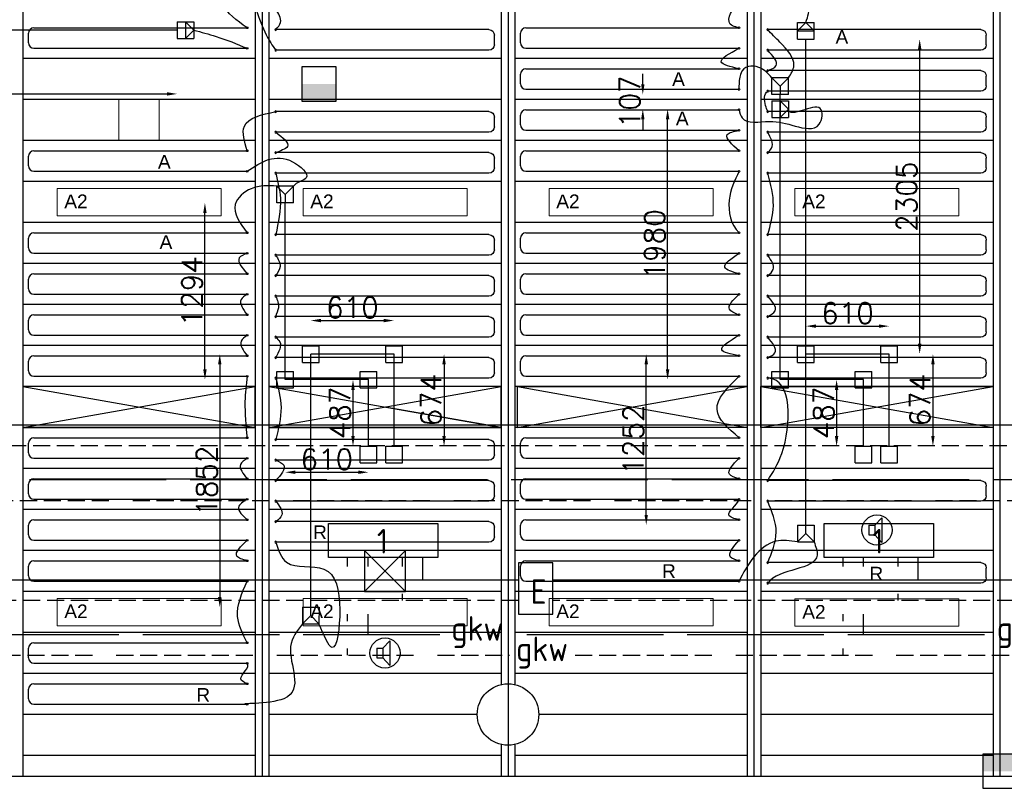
# Model space of a CAD drawing. Extents: x 7383 to 861143, y -570072 to -203000.
# Tile 13 of 30: x 446870 to 454075, y -257808 to -252184. Entities that reach past the tile are written whole.
import ezdxf

# ---------------------------------------------------------------- set-up
doc = ezdxf.new("R2010")
doc.units = 0
doc.header["$LTSCALE"] = 25
for name, pattern in [('2322105', [47, 40, -7]), ('2322106', [47, 5, -2, 5, -2, 5, -2, 5, -2, 5, -2, 5, -7]), ('2322107', [2000, 1000, 1000]), ('2322108', [7, 5, -2]), ('HIDDEN', [0.375, 0.25, -0.125])]:
    doc.linetypes.add(name, pattern=pattern)
doc.layers.get('0').update_dxf_attribs({"linetype": 'CONTINUOUS'})
doc.layers.get('DEFPOINTS').update_dxf_attribs({"linetype": 'CONTINUOUS'})
for name, color, linetype in [('60', 7, 'CONTINUOUS'), ('KP-bandraster', 5, 'CONTINUOUS'), ('KP-koppelingen', 6, 'CONTINUOUS'), ('KP-leidingen(aanvoer)', 5, 'CONTINUOUS'), ('KP-leidingen(retour)', 1, 'CONTINUOUS'), ('KP-Lucht aanvoer', 6, 'CONTINUOUS'), ('KP-lucht centreline', 2, 'CONTINUOUS'), ('KP-maatvoering', 7, 'CONTINUOUS'), ('KP-Melders', 3, 'CONTINUOUS'), ('KP-Oppervlak', 3, 'CONTINUOUS'), ('KP-panelen', 1, 'CONTINUOUS'), ('KP-registers', 4, 'CONTINUOUS'), ('KP-slangen', 7, 'CONTINUOUS'), ('KP-tekst', 7, 'CONTINUOUS'), ('SYM-W', 7, 'CONTINUOUS'), ('Thermostaat', 160, 'CONTINUOUS'), ('WB561---_ATT', 7, 'CONTINUOUS'), ('WL5501--', 130, 'CONTINUOUS'), ('WL5501-GKW', 4, 'CONTINUOUS'), ('WL5502--', 130, 'CONTINUOUS'), ('WL5502--_GKW-R', 4, 'HIDDEN'), ('WL561---_AANVOER', 10, 'CONTINUOUS'), ('WL561---_RETOUR', 10, 'CONTINUOUS')]:
    doc.layers.add(name, color=color, linetype=linetype)
doc.layers.add('KP-Lucht retour', color=3, linetype='CONTINUOUS', lineweight=18)
doc.layers.add('KP-Verlichting', color=2, linetype='CONTINUOUS', lineweight=18)
doc.styles.add('arial', font='ARIAL.TTF')
doc.styles.add('BURO-018', font='ISO96.shx', dxfattribs={"height": 90})
doc.styles.add('ISO', font='ISO.SHX')
doc.styles.add('VERWOL-1', font='ROMANS.SHX')
doc.dimstyles.new('MARTIN', dxfattribs={"dimscale": 0, "dimtxt": 50, "dimasz": 75, "dimexe": 4, "dimexo": 4, "dimgap": 20, "dimtad": 1, "dimdec": 0, "dimrnd": 0.01, "dimzin": 1, "dimdsep": 46, "dimtxsty": 'VERWOL-1', "dimcen": -25, "dimdle": 1, "dimclrd": 7, "dimclre": 2, "dimclrt": 7, "dimadec": 0, "dimazin": 0, "dimtfac": 1, "dimtdec": 0, "dimtix": 1, "dimtofl": 0, "dimtmove": 0, "dimatfit": 3, "dimldrblk": 'OBLIQUE', "dimfxl": 0, "dimtvp": 33.333333, "dimtolj": 1, "dimtzin": 1, "dimarcsym": 0})

# ---------------------------------------------------------------- blocks, each defined once
blk = doc.blocks.new('SW30485012')
at = {"color": 0, "linetype": 'Continuous'}
for p, q in [((-2.5, 2.5), (-2.5, -2.5)), ((2.5, 2.5), (-2.5, 2.5)), ((2.5, -2.5), (2.5, 2.5)), ((-2.5, -2.5), (2.5, -2.5))]:
    blk.add_line(p, q, dxfattribs=at)
blk.add_solid([(-2.5, 0), (2.5, 0), (-2.5, -2.5), (2.5, -2.5)], dxfattribs=at)
at = {"color": 0, "linetype": 'Continuous', "style": 'BURO-018', "flags": 1}
blk.add_attdef('W_ID', (0, 0), '', height=1.8, dxfattribs=at)
blk = doc.blocks.new('A$C3C0C6C1A')
at = {"layer": '60', "color": 2, "linetype": 'Continuous'}
blk.add_lwpolyline([(28876.8, -5865.8), (29126.8, -5865.8), (29126.8, -5490.8), (28876.8, -5490.8)], close=True, dxfattribs=at)
at = {"layer": 'SYM-W', "color": 2, "linetype": 'Continuous'}
for points in [[(28287.1, -5451.9), (27487.1, -5451.9), (27487.1, -5201.9), (28287.1, -5201.9)], [(31912.8, -5451.9), (31112.8, -5451.9), (31112.8, -5201.9), (31912.8, -5201.9)]]:
    blk.add_lwpolyline(points, close=True, dxfattribs=at)
at = {"layer": 'WL5501--', "linetype": '2322105'}
for p, q in [((43924.1, -4883.5), (22806.1, -4883.5)), ((27776.6, -5515.8), (27776.6, -5451.9)), ((31402.3, -5515.8), (31402.3, -5451.9)), ((27776.6, -6015.8), (27776.6, -5865.8)), ((31402.3, -6015.8), (31402.3, -5865.8)), ((28301.6, -6015.8), (23109.2, -6015.8)), ((32286.6, -6015.8), (28872.7, -6015.8))]:
    blk.add_line(p, q, dxfattribs=at)
at = {"layer": 'WL5502--', "linetype": '2322106'}
for p, q in [((22528.5, -5033.5), (43774.1, -5033.5)), ((27626.6, -5515.8), (27626.6, -5451.9)), ((31252.3, -5515.8), (31252.3, -5451.9)), ((27626.6, -5915.8), (27626.6, -5865.8)), ((31252.3, -5915.8), (31252.3, -5865.8)), ((27626.6, -6165.8), (27626.6, -6115.8)), ((31252.3, -6165.8), (31252.3, -6115.8)), ((23583.2, -6165.8), (28811.2, -6165.8)), ((29291.3, -6165.8), (32760.6, -6165.8))]:
    blk.add_line(p, q, dxfattribs=at)
at = {"layer": 'WL561---_AANVOER', "linetype": '2322107'}
for p, q in [((44324.1, -4483.5), (23269.3, -4483.5)), ((28176.6, -5615.8), (28176.6, -5451.9)), ((31802.3, -5615.8), (31802.3, -5451.9)), ((28876.8, -5615.8), (17496.3, -5615.8)), ((38978.8, -5615.8), (29126.8, -5615.8))]:
    blk.add_line(p, q, dxfattribs=at)
at = {"layer": 'WL561---_RETOUR', "linetype": '2322108'}
for p, q in [((44174.1, -4633.5), (23003.8, -4633.5)), ((28026.6, -5451.9), (28026.6, -5515.8)), ((31652.3, -5451.9), (31652.3, -5515.8)), ((28026.6, -5715.8), (28026.6, -5765.8)), ((31652.3, -5715.8), (31652.3, -5765.8)), ((28876.8, -5765.8), (5754.9, -5765.8)), ((38978.8, -5765.8), (29126.8, -5765.8))]:
    blk.add_line(p, q, dxfattribs=at)
at = {"layer": 'Thermostaat', "xscale": 50, "yscale": 50, "zscale": 50}
blk.add_blockref('SW30485012', (27417.4, -1986.5), dxfattribs=at)
at = {"layer": 'Thermostaat', "xscale": 50, "yscale": 50, "zscale": 50, "rotation": 180}
blk.add_blockref('SW30485012', (32400, -7015), dxfattribs=at)
at = {"layer": '60', "color": 1, "linetype": 'Continuous', "style": 'ISO'}
for s, p in [('1', (27840.8, -5421.6)), ('1', (31466.5, -5421.6)), ('E', (28965.6, -5790.6))]:
    blk.add_text(s, height=180, dxfattribs=at).set_placement(p)
at = {"layer": 'WL5501-GKW', "color": 1, "style": 'ISO'}
for p in [(28385.1, -6059.7), (32376.6, -6059.7)]:
    blk.add_text('gkw', height=180, dxfattribs=at).set_placement(p)
at = {"layer": 'WL5502--_GKW-R', "color": 1, "style": 'ISO'}
blk.add_text('gkw', height=180, dxfattribs=at).set_placement((28859.1, -6209.7))
blk = doc.blocks.new('Register A')
at = {"layer": 'KP-registers', "linetype": 'Continuous'}
for p, q in [((90, 225), (1644, 225)), ((50, 115), (50, 185)), ((90, 75), (1644, 75))]:
    blk.add_line(p, q, dxfattribs=at)
for centre in [(1650, 225), (1650, 75)]:
    blk.add_circle(centre, 6, dxfattribs=at)
for centre, start, end in [((90, 185), 90, 180), ((90, 115), 180, 270)]:
    blk.add_arc(centre, 40, start, end, dxfattribs=at)
blk = doc.blocks.new('*D54')
at = {"layer": 'DEFPOINTS', "color": 0, "linetype": 'Continuous', "transparency": 16777216}
for p in [(444822.1, -252321.4), (448022.2, -252260.6), (448022.2, -252727.2)]:
    blk.add_point(p, dxfattribs=at)
at = {"layer": 'KP-maatvoering', "color": 7, "linetype": 'Continuous', "lineweight": -2, "transparency": 16777216}
blk.add_line((444897.1, -252727.2), (447947.2, -252727.2), dxfattribs=at)
at = {"layer": 'KP-maatvoering', "color": 7, "linetype": 'Continuous', "transparency": 16777216}
for points in [[(444897.1, -252714.7), (444897.1, -252739.7), (444822.1, -252727.2)], [(447947.2, -252714.7), (447947.2, -252739.7), (448022.2, -252727.2)]]:
    blk.add_solid(points, dxfattribs=at)
at = {"layer": 'KP-maatvoering', "color": 7, "linetype": 'Continuous', "transparency": 16777216, "insert": (446422.1, -252632.2), "char_height": 150, "attachment_point": 5, "style": 'VERWOL-1'}
blk.add_mtext('\\A1;3200', dxfattribs=at)
blk = doc.blocks.new('_OBLIQUE')
at = {"color": 0, "linetype": 'ByBlock'}
blk.add_line((-0.5, -0.5), (0.5, 0.5), dxfattribs=at)
blk = doc.blocks.new('*D63')
at = {"layer": 'DEFPOINTS', "color": 0, "linetype": 'Continuous', "transparency": 16777216}
for p in [(449609.1, -254630.7), (449609.1, -255305), (449975.1, -255305)]:
    blk.add_point(p, dxfattribs=at)
at = {"layer": 'KP-maatvoering', "color": 7, "linetype": 'Continuous', "lineweight": -2, "transparency": 16777216}
blk.add_line((449975.1, -254705.7), (449975.1, -255230), dxfattribs=at)
at = {"layer": 'KP-maatvoering', "color": 7, "linetype": 'Continuous', "transparency": 16777216}
for points in [[(449962.6, -254705.7), (449987.6, -254705.7), (449975.1, -254630.7)], [(449962.6, -255230), (449987.6, -255230), (449975.1, -255305)]]:
    blk.add_solid(points, dxfattribs=at)
at = {"layer": 'KP-maatvoering', "color": 7, "linetype": 'Continuous', "transparency": 16777216, "insert": (449880.1, -254967.9), "char_height": 150, "attachment_point": 5, "rotation": 90, "style": 'VERWOL-1'}
blk.add_mtext('\\A1;674', dxfattribs=at)
blk = doc.blocks.new('*D64')
at = {"layer": 'DEFPOINTS', "color": 0, "linetype": 'Continuous', "transparency": 16777216}
for p in [(449609.1, -254385.5), (448999.6, -254630.7), (449609.1, -254630.7)]:
    blk.add_point(p, dxfattribs=at)
at = {"layer": 'KP-maatvoering', "color": 7, "linetype": 'Continuous', "lineweight": -2, "transparency": 16777216}
blk.add_line((449074.6, -254385.5), (449534.1, -254385.5), dxfattribs=at)
at = {"layer": 'KP-maatvoering', "color": 7, "linetype": 'Continuous', "transparency": 16777216}
for points in [[(449074.6, -254373), (449074.6, -254398), (448999.6, -254385.5)], [(449534.1, -254373), (449534.1, -254398), (449609.1, -254385.5)]]:
    blk.add_solid(points, dxfattribs=at)
at = {"layer": 'KP-maatvoering', "color": 7, "linetype": 'Continuous', "transparency": 16777216, "insert": (449304.3, -254290.5), "char_height": 150, "attachment_point": 5, "style": 'VERWOL-1'}
blk.add_mtext('\\A1;610', dxfattribs=at)
blk = doc.blocks.new('*D65')
at = {"layer": 'DEFPOINTS', "color": 0, "linetype": 'Continuous', "transparency": 16777216}
for p in [(449421.9, -254817.9), (449308.7, -255305), (449421.9, -255305)]:
    blk.add_point(p, dxfattribs=at)
at = {"layer": 'KP-maatvoering', "color": 7, "linetype": 'Continuous', "lineweight": -2, "transparency": 16777216}
blk.add_line((449308.7, -254892.9), (449308.7, -255230), dxfattribs=at)
at = {"layer": 'KP-maatvoering', "color": 7, "linetype": 'Continuous', "transparency": 16777216}
for points in [[(449296.2, -254892.9), (449321.2, -254892.9), (449308.7, -254817.9)], [(449296.2, -255230), (449321.2, -255230), (449308.7, -255305)]]:
    blk.add_solid(points, dxfattribs=at)
at = {"layer": 'KP-maatvoering', "color": 7, "linetype": 'Continuous', "transparency": 16777216, "insert": (449213.7, -255061.5), "char_height": 150, "attachment_point": 5, "rotation": 90, "style": 'VERWOL-1'}
blk.add_mtext('\\A1;487', dxfattribs=at)
blk = doc.blocks.new('*D66')
at = {"layer": 'DEFPOINTS', "color": 0, "linetype": 'Continuous', "transparency": 16777216}
for p in [(448812.4, -254817.9), (449421.9, -254817.9), (449421.9, -255495.5)]:
    blk.add_point(p, dxfattribs=at)
at = {"layer": 'KP-maatvoering', "color": 7, "linetype": 'Continuous', "lineweight": -2, "transparency": 16777216}
blk.add_line((448887.4, -255495.5), (449346.9, -255495.5), dxfattribs=at)
at = {"layer": 'KP-maatvoering', "color": 7, "linetype": 'Continuous', "transparency": 16777216}
for points in [[(448887.4, -255483), (448887.4, -255508), (448812.4, -255495.5)], [(449346.9, -255483), (449346.9, -255508), (449421.9, -255495.5)]]:
    blk.add_solid(points, dxfattribs=at)
at = {"layer": 'KP-maatvoering', "color": 7, "linetype": 'Continuous', "transparency": 16777216, "insert": (449117.1, -255400.5), "char_height": 150, "attachment_point": 5, "style": 'VERWOL-1'}
blk.add_mtext('\\A1;610', dxfattribs=at)
blk = doc.blocks.new('*D67')
at = {"layer": 'DEFPOINTS', "color": 0, "linetype": 'Continuous', "transparency": 16777216}
for p in [(448999.6, -254630.7), (448333.7, -256482.4), (448999.2, -256482.4)]:
    blk.add_point(p, dxfattribs=at)
at = {"layer": 'KP-maatvoering', "color": 7, "linetype": 'Continuous', "lineweight": -2, "transparency": 16777216}
blk.add_line((448333.7, -254705.7), (448333.7, -256407.4), dxfattribs=at)
at = {"layer": 'KP-maatvoering', "color": 7, "linetype": 'Continuous', "transparency": 16777216}
for points in [[(448321.2, -254705.7), (448346.2, -254705.7), (448333.7, -254630.7)], [(448321.2, -256407.4), (448346.2, -256407.4), (448333.7, -256482.4)]]:
    blk.add_solid(points, dxfattribs=at)
at = {"layer": 'KP-maatvoering', "color": 7, "linetype": 'Continuous', "transparency": 16777216, "insert": (448238.7, -255556.6), "char_height": 150, "attachment_point": 5, "rotation": 90, "style": 'VERWOL-1'}
blk.add_mtext('\\A1;1852', dxfattribs=at)
blk = doc.blocks.new('*D68')
at = {"layer": 'DEFPOINTS', "color": 0, "linetype": 'Continuous', "transparency": 16777216}
for p in [(448225.2, -253523.8), (448503.7, -253523.8), (448503.7, -254817.9)]:
    blk.add_point(p, dxfattribs=at)
at = {"layer": 'KP-maatvoering', "color": 7, "linetype": 'Continuous', "lineweight": -2, "transparency": 16777216}
blk.add_line((448225.2, -254742.9), (448225.2, -253598.8), dxfattribs=at)
at = {"layer": 'KP-maatvoering', "color": 7, "linetype": 'Continuous', "transparency": 16777216}
for points in [[(448212.7, -253598.8), (448237.7, -253598.8), (448225.2, -253523.8)], [(448212.7, -254742.9), (448237.7, -254742.9), (448225.2, -254817.9)]]:
    blk.add_solid(points, dxfattribs=at)
at = {"layer": 'KP-maatvoering', "color": 7, "linetype": 'Continuous', "transparency": 16777216, "insert": (448130.2, -254170.9), "char_height": 150, "attachment_point": 5, "rotation": 90, "style": 'VERWOL-1'}
blk.add_mtext('\\A1;1294', dxfattribs=at)
blk = doc.blocks.new('*D69')
at = {"layer": 'DEFPOINTS', "color": 0, "linetype": 'Continuous', "transparency": 16777216}
for p in [(453232.2, -254630.7), (453232.2, -255305), (453552.5, -255305)]:
    blk.add_point(p, dxfattribs=at)
at = {"layer": 'KP-maatvoering', "color": 7, "linetype": 'Continuous', "lineweight": -2, "transparency": 16777216}
blk.add_line((453552.5, -254705.7), (453552.5, -255230), dxfattribs=at)
at = {"layer": 'KP-maatvoering', "color": 7, "linetype": 'Continuous', "transparency": 16777216}
for points in [[(453540, -254705.7), (453565, -254705.7), (453552.5, -254630.7)], [(453540, -255230), (453565, -255230), (453552.5, -255305)]]:
    blk.add_solid(points, dxfattribs=at)
at = {"layer": 'KP-maatvoering', "color": 7, "linetype": 'Continuous', "transparency": 16777216, "insert": (453457.5, -254967.9), "char_height": 150, "attachment_point": 5, "rotation": 90, "style": 'VERWOL-1'}
blk.add_mtext('\\A1;674', dxfattribs=at)
blk = doc.blocks.new('*D70')
at = {"layer": 'DEFPOINTS', "color": 0, "linetype": 'Continuous', "transparency": 16777216}
for p in [(453045, -254817.9), (452847.6, -255305), (453045, -255305)]:
    blk.add_point(p, dxfattribs=at)
at = {"layer": 'KP-maatvoering', "color": 7, "linetype": 'Continuous', "lineweight": -2, "transparency": 16777216}
blk.add_line((452847.6, -254892.9), (452847.6, -255230), dxfattribs=at)
at = {"layer": 'KP-maatvoering', "color": 7, "linetype": 'Continuous', "transparency": 16777216}
for points in [[(452835.1, -254892.9), (452860.1, -254892.9), (452847.6, -254817.9)], [(452835.1, -255230), (452860.1, -255230), (452847.6, -255305)]]:
    blk.add_solid(points, dxfattribs=at)
at = {"layer": 'KP-maatvoering', "color": 7, "linetype": 'Continuous', "transparency": 16777216, "insert": (452752.6, -255061.5), "char_height": 150, "attachment_point": 5, "rotation": 90, "style": 'VERWOL-1'}
blk.add_mtext('\\A1;487', dxfattribs=at)
blk = doc.blocks.new('*D71')
at = {"layer": 'DEFPOINTS', "color": 0, "linetype": 'Continuous', "transparency": 16777216}
for p in [(453232.2, -254426.2), (452622.7, -254630.7), (453232.2, -254630.7)]:
    blk.add_point(p, dxfattribs=at)
at = {"layer": 'KP-maatvoering', "color": 7, "linetype": 'Continuous', "lineweight": -2, "transparency": 16777216}
blk.add_line((452697.7, -254426.2), (453157.2, -254426.2), dxfattribs=at)
at = {"layer": 'KP-maatvoering', "color": 7, "linetype": 'Continuous', "transparency": 16777216}
for points in [[(452697.7, -254413.7), (452697.7, -254438.7), (452622.7, -254426.2)], [(453157.2, -254413.7), (453157.2, -254438.7), (453232.2, -254426.2)]]:
    blk.add_solid(points, dxfattribs=at)
at = {"layer": 'KP-maatvoering', "color": 7, "linetype": 'Continuous', "transparency": 16777216, "insert": (452927.4, -254331.2), "char_height": 150, "attachment_point": 5, "style": 'VERWOL-1'}
blk.add_mtext('\\A1;610', dxfattribs=at)
blk = doc.blocks.new('*D72')
at = {"layer": 'DEFPOINTS', "color": 0, "linetype": 'Continuous', "transparency": 16777216}
for p in [(451454.8, -254630.4), (452622.7, -254630.7), (452622.3, -255882.4)]:
    blk.add_point(p, dxfattribs=at)
at = {"layer": 'KP-maatvoering', "color": 7, "linetype": 'Continuous', "lineweight": -2, "transparency": 16777216}
blk.add_line((451454.5, -255807.1), (451454.8, -254705.4), dxfattribs=at)
at = {"layer": 'KP-maatvoering', "color": 7, "linetype": 'Continuous', "transparency": 16777216}
for points in [[(451442.3, -254705.4), (451467.3, -254705.4), (451454.8, -254630.4)], [(451442, -255807.1), (451467, -255807.1), (451454.5, -255882.1)]]:
    blk.add_solid(points, dxfattribs=at)
at = {"layer": 'KP-maatvoering', "color": 7, "linetype": 'Continuous', "transparency": 16777216, "insert": (451359.7, -255256.2), "char_height": 150, "attachment_point": 5, "rotation": 89.98354, "style": 'VERWOL-1'}
blk.add_mtext('\\A1;1252', dxfattribs=at)
blk = doc.blocks.new('*D73')
at = {"layer": 'DEFPOINTS', "color": 0, "linetype": 'Continuous', "transparency": 16777216}
for p in [(451611, -252838), (452374.7, -252838), (452435.5, -254817.9)]:
    blk.add_point(p, dxfattribs=at)
at = {"layer": 'KP-maatvoering', "color": 7, "linetype": 'Continuous', "lineweight": -2, "transparency": 16777216}
blk.add_line((451611, -254742.9), (451611, -252913), dxfattribs=at)
at = {"layer": 'KP-maatvoering', "color": 7, "linetype": 'Continuous', "transparency": 16777216}
for points in [[(451598.5, -252913), (451623.5, -252913), (451611, -252838)], [(451598.5, -254742.9), (451623.5, -254742.9), (451611, -254817.9)]]:
    blk.add_solid(points, dxfattribs=at)
at = {"layer": 'KP-maatvoering', "color": 7, "linetype": 'Continuous', "transparency": 16777216, "insert": (451516, -253828), "char_height": 150, "attachment_point": 5, "rotation": 90, "style": 'VERWOL-1'}
blk.add_mtext('\\A1;1980', dxfattribs=at)
blk = doc.blocks.new('*D74')
at = {"layer": 'DEFPOINTS', "color": 0, "linetype": 'Continuous', "transparency": 16777216}
for p in [(451429.5, -252731.3), (452435.5, -252731.3), (452374.7, -252838)]:
    blk.add_point(p, dxfattribs=at)
at = {"layer": 'KP-maatvoering', "color": 7, "linetype": 'Continuous', "lineweight": -2, "transparency": 16777216}
for p, q in [((451429.5, -252656.3), (451429.5, -252581.3)), ((451429.5, -252913), (451429.5, -252988))]:
    blk.add_line(p, q, dxfattribs=at)
at = {"layer": 'KP-maatvoering', "color": 7, "linetype": 'Continuous', "transparency": 16777216}
for points in [[(451417, -252656.3), (451442, -252656.3), (451429.5, -252731.3)], [(451417, -252913), (451442, -252913), (451429.5, -252838)]]:
    blk.add_solid(points, dxfattribs=at)
at = {"layer": 'KP-maatvoering', "color": 7, "linetype": 'Continuous', "transparency": 16777216, "insert": (451334.5, -252784.7), "char_height": 150, "attachment_point": 5, "rotation": 90, "style": 'VERWOL-1'}
blk.add_mtext('\\A1;107', dxfattribs=at)
blk = doc.blocks.new('*D75')
at = {"layer": 'DEFPOINTS', "color": 0, "linetype": 'Continuous', "transparency": 16777216}
for p in [(452622.7, -252326.2), (453455.5, -252326.2), (452622.7, -254630.7)]:
    blk.add_point(p, dxfattribs=at)
at = {"layer": 'KP-maatvoering', "color": 7, "linetype": 'Continuous', "lineweight": -2, "transparency": 16777216}
blk.add_line((453455.5, -254555.7), (453455.5, -252401.2), dxfattribs=at)
at = {"layer": 'KP-maatvoering', "color": 7, "linetype": 'Continuous', "transparency": 16777216}
for points in [[(453443, -252401.2), (453468, -252401.2), (453455.5, -252326.2)], [(453443, -254555.7), (453468, -254555.7), (453455.5, -254630.7)]]:
    blk.add_solid(points, dxfattribs=at)
at = {"layer": 'KP-maatvoering', "color": 7, "linetype": 'Continuous', "transparency": 16777216, "insert": (453360.5, -253478.5), "char_height": 150, "attachment_point": 5, "rotation": 90, "style": 'VERWOL-1'}
blk.add_mtext('\\A1;2305', dxfattribs=at)

msp = doc.modelspace()

# ---------------------------------------------------------------- linework, layer by layer
at = {"layer": 'KP-bandraster', "linetype": 'Continuous'}
for p, q in [((446893.1, -250218.2), (446893.1, -257718.2)), ((448593.1, -250218.2), (448593.1, -257718.2)), ((448693.1, -250218.2), (448693.1, -257718.2)), ((452193.1, -250218.2), (452193.1, -257718.2)), ((452293.1, -250218.2), (452293.1, -257718.2)), ((453993.1, -250218.2), (453993.1, -257718.2)), ((450393.1, -250887.6), (450393.1, -257048.8)), ((450493.1, -250887.6), (450493.1, -257048.8)), ((450393.1, -257487.6), (450393.1, -257718.2)), ((450493.1, -257487.6), (450493.1, -257718.2))]:
    msp.add_line(p, q, dxfattribs=at)
msp.add_circle((450443.1, -257268.2), 225, dxfattribs=at)
at = {"layer": 'KP-koppelingen', "linetype": 'Continuous'}
for p, q in [((448022.1, -252199.8), (448143.8, -252199.7)), ((448022.1, -252199.8), (448022.2, -252321.4)), ((448083, -252199.8), (448083.1, -252321.4)), ((448143.8, -252260.5), (448083, -252199.8)), ((448143.8, -252199.7), (448143.9, -252321.3)), ((452561.8, -252204.6), (452683.4, -252204.5)), ((452622.6, -252204.5), (452561.8, -252265.4)), ((452561.9, -252326.2), (452561.8, -252204.6)), ((452683.5, -252265.3), (452622.6, -252204.5)), ((452683.5, -252326.1), (452683.4, -252204.5)), ((448022.2, -252321.4), (448143.9, -252321.3)), ((448083.1, -252321.4), (448143.8, -252260.5)), ((452561.8, -252265.4), (452683.5, -252265.3)), ((452561.9, -252326.2), (452683.5, -252326.1)), ((452374.7, -252731.3), (452374.7, -252609.7)), ((452496.4, -252609.7), (452374.7, -252609.7)), ((452374.7, -252609.7), (452435.5, -252670.5)), ((452435.5, -252670.5), (452496.4, -252609.7)), ((452496.3, -252731.4), (452496.4, -252609.7)), ((452435.5, -252670.5), (452435.5, -252731.3)), ((452496.3, -252731.4), (452374.7, -252731.3)), ((452374.6, -252777.2), (452496.3, -252777)), ((452374.6, -252777.2), (452374.7, -252898.8)), ((452435.4, -252777.1), (452435.5, -252898.7)), ((452496.3, -252837.9), (452435.4, -252777.1)), ((452496.3, -252777), (452496.4, -252898.7)), ((452435.5, -252898.7), (452496.3, -252837.9)), ((452374.7, -252898.8), (452496.4, -252898.7)), ((448751.6, -253523.8), (448751.6, -253402.1)), ((448873.3, -253402.2), (448751.6, -253402.1)), ((448751.6, -253402.1), (448812.4, -253463)), ((448812.4, -253463), (448873.3, -253402.2)), ((448873.2, -253523.8), (448873.3, -253402.2)), ((448812.4, -253463), (448812.4, -253523.8)), ((448873.2, -253523.8), (448751.6, -253523.8)), ((448938.8, -254691.6), (448938.8, -254569.9)), ((448938.8, -254569.9), (449060.4, -254569.9)), ((449060.4, -254691.6), (449060.4, -254569.9)), ((449548.3, -254691.6), (449548.3, -254569.9)), ((449548.3, -254569.9), (449669.9, -254569.9)), ((449669.9, -254691.6), (449669.9, -254569.9)), ((452561.9, -254691.6), (452561.9, -254569.9)), ((452561.9, -254569.9), (452683.5, -254569.9)), ((452683.5, -254691.6), (452683.5, -254569.9)), ((453171.4, -254691.6), (453171.4, -254569.9)), ((453171.4, -254569.9), (453293, -254569.9)), ((453293, -254691.6), (453293, -254569.9)), ((448938.8, -254691.6), (449060.4, -254691.6)), ((449548.3, -254691.6), (449669.9, -254691.6)), ((452561.9, -254691.6), (452683.5, -254691.6)), ((453171.4, -254691.6), (453293, -254691.6)), ((448751.6, -254878.8), (448751.6, -254757.1)), ((448751.6, -254757.1), (448873.2, -254757.1)), ((448873.2, -254878.8), (448873.2, -254757.1)), ((449361.1, -254878.8), (449361.1, -254757.1)), ((449361.1, -254757.1), (449482.7, -254757.1)), ((449482.7, -254878.8), (449482.7, -254757.1)), ((452374.7, -254878.8), (452374.7, -254757.1)), ((452374.7, -254757.1), (452496.3, -254757.1)), ((452496.3, -254878.8), (452496.3, -254757.1)), ((452984.2, -254878.8), (452984.2, -254757.1)), ((452984.2, -254757.1), (453105.8, -254757.1)), ((453105.8, -254878.8), (453105.8, -254757.1)), ((448751.6, -254878.8), (448873.2, -254878.8)), ((449361.1, -254878.8), (449482.7, -254878.8)), ((452374.7, -254878.8), (452496.3, -254878.8)), ((452984.2, -254878.8), (453105.8, -254878.8)), ((449361.1, -255426.6), (449361.1, -255305)), ((449361.1, -255305), (449482.7, -255305)), ((449482.7, -255426.6), (449482.7, -255305)), ((449548.3, -255426.6), (449548.3, -255305)), ((449548.3, -255305), (449669.9, -255305)), ((449669.9, -255426.6), (449669.9, -255305)), ((452984.2, -255426.6), (452984.2, -255305)), ((452984.2, -255305), (453105.8, -255305)), ((453105.8, -255426.6), (453105.8, -255305)), ((453171.4, -255426.6), (453171.4, -255305)), ((453171.4, -255305), (453293, -255305)), ((453293, -255426.6), (453293, -255305)), ((449361.1, -255426.6), (449482.7, -255426.6)), ((449548.3, -255426.6), (449669.9, -255426.6)), ((452984.2, -255426.6), (453105.8, -255426.6)), ((453171.4, -255426.6), (453293, -255426.6)), ((452561.5, -255882.4), (452561.4, -256004)), ((452561.5, -255882.4), (452683.1, -255882.5)), ((452622.3, -255943.3), (452622.3, -255882.4)), ((452683.1, -255882.5), (452683, -256004.1)), ((452622.3, -255943.3), (452561.4, -256004)), ((452683, -256004.1), (452622.3, -255943.3)), ((452561.4, -256004), (452683, -256004.1)), ((448938.4, -256482.4), (448938.3, -256604)), ((448938.4, -256482.4), (449060, -256482.5)), ((448999.2, -256543.3), (448999.2, -256482.4)), ((449060, -256482.5), (449059.9, -256604.1)), ((448999.2, -256543.3), (448938.3, -256604)), ((449059.9, -256604.1), (448999.2, -256543.3)), ((448938.3, -256604), (449059.9, -256604.1))]:
    msp.add_line(p, q, dxfattribs=at)
at = {"layer": 'KP-leidingen(aanvoer)', "linetype": 'Continuous'}
for p, q in [((448022.2, -252260.6), (443390.9, -252260.6)), ((452435.5, -254817.9), (452435.5, -252731.3)), ((448812.4, -254817.9), (448812.4, -253523.8)), ((449421.9, -254817.9), (448812.4, -254817.9)), ((449421.9, -255305), (449421.9, -254817.9)), ((453045, -254817.9), (452435.5, -254817.9)), ((453045, -255305), (453045, -254817.9))]:
    msp.add_line(p, q, dxfattribs=at)
at = {"layer": 'KP-leidingen(retour)', "linetype": 'Continuous'}
for p, q in [((452622.7, -255882.4), (452622.7, -252326.2)), ((449609.1, -254630.7), (448999.6, -254630.7)), ((448999.6, -256482.4), (448999.6, -254630.7)), ((449609.1, -255305), (449609.1, -254630.7)), ((453232.2, -254630.7), (452622.7, -254630.7)), ((453232.2, -255305), (453232.2, -254630.7))]:
    msp.add_line(p, q, dxfattribs=at)
at = {"layer": 'KP-Lucht aanvoer', "linetype": 'Continuous'}
for p, q in [((446893.1, -254868.2), (446893.1, -255168.2)), ((448593.1, -254868.2), (446893.1, -254868.2)), ((446893.1, -254868.2), (448593.1, -255168.2)), ((446893.1, -255168.2), (448593.1, -254868.2)), ((448593.1, -255168.2), (448593.1, -254868.2)), ((448693.1, -254868.2), (448693.1, -255168.2)), ((450393.1, -254868.2), (448693.1, -254868.2)), ((448693.1, -254868.2), (450393.1, -255168.2)), ((448693.1, -255168.2), (450393.1, -254868.2)), ((450393.1, -255168.2), (450393.1, -254868.2)), ((450513, -255168.2), (450513, -254868.2)), ((450513, -254868.2), (452193.1, -254868.2)), ((450513, -255168.2), (452193.1, -254868.2)), ((450513, -254868.2), (452193.1, -255168.2)), ((452193.1, -254868.2), (452193.1, -255168.2)), ((452293.1, -254868.2), (453993.1, -254868.2)), ((452293.1, -255168.2), (452293.1, -254868.2)), ((452293.1, -254868.2), (453993.1, -255168.2)), ((452293.1, -255168.2), (453993.1, -254868.2)), ((453993.1, -254868.2), (453993.1, -255168.2)), ((450393.1, -255168.2), (449543.1, -255018.2)), ((446893.1, -255168.2), (448593.1, -255168.2)), ((448693.1, -255168.2), (450393.1, -255168.2)), ((452193.1, -255168.2), (450513, -255168.2)), ((453993.1, -255168.2), (452293.1, -255168.2)), ((449393.2, -256068.2), (449393.1, -256368.2)), ((449393.1, -256368.2), (449692.9, -256068.2)), ((449692.9, -256068.2), (449393.2, -256068.2)), ((449393.2, -256068.2), (449693.1, -256368.2)), ((449693.1, -256368.2), (449692.9, -256068.2)), ((449393.1, -256368.2), (449693.1, -256368.2))]:
    msp.add_line(p, q, dxfattribs=at)
at = {"layer": 'KP-lucht centreline', "linetype": 'Continuous'}
for p, q in [((448643.1, -250218.2), (448643.1, -257718.2)), ((450443.1, -250218.2), (450443.1, -257718.2)), ((452243.1, -250218.2), (452243.1, -257718.2)), ((454043.1, -250218.2), (454043.1, -257718.2))]:
    msp.add_line(p, q, dxfattribs=at)
at = {"layer": 'KP-Lucht retour', "linetype": 'Continuous'}
for p, q in [((447595.4, -252768.2), (447595.1, -253068.2)), ((447891.2, -252768.2), (447595.4, -252768.2)), ((447891.5, -253068.2), (447891.2, -252768.2)), ((447595.1, -253068.2), (447823.1, -253068.2)), ((447823.1, -253068.2), (447891.5, -253068.2))]:
    msp.add_line(p, q, dxfattribs=at)
at = {"layer": 'KP-Melders', "linetype": 'Continuous'}
for p, q in [((453126.2, -255883.7), (453178.3, -255828.4)), ((453178.3, -255828.4), (453178.3, -256009.1)), ((453083.2, -255883.7), (453126.2, -255883.7)), ((453083.2, -255883.7), (453083.2, -255953.7)), ((453126.2, -255883.7), (453126.2, -255953.7)), ((453083.2, -255953.7), (453126.2, -255953.7)), ((453083.2, -255953.7), (453126.2, -255953.7)), ((453126.2, -255953.7), (453178.3, -256009.1)), ((449483.2, -256783.7), (449526.2, -256783.7)), ((449483.2, -256783.7), (449483.2, -256853.7)), ((449526.2, -256783.7), (449578.3, -256728.4)), ((449526.2, -256783.7), (449526.2, -256853.7)), ((449578.3, -256728.4), (449578.3, -256909.1)), ((449483.2, -256853.7), (449526.2, -256853.7)), ((449483.2, -256853.7), (449526.2, -256853.7)), ((449526.2, -256853.7), (449578.3, -256909.1))]:
    msp.add_line(p, q, dxfattribs=at)
for centre in [(453143.1, -255918.2), (449543.1, -256818.2)]:
    msp.add_circle(centre, 110, dxfattribs=at)
at = {"layer": 'KP-Oppervlak', "linetype": 'Continuous'}
msp.add_line((439693.1, -257718.2), (490493.1, -257718.2), dxfattribs=at)
at = {"layer": 'KP-panelen', "linetype": 'Continuous'}
for p, q in [((448593.1, -252468.2), (446893.1, -252468.2)), ((450393.1, -252468.2), (448693.1, -252468.2)), ((452193.1, -252468.2), (450493.1, -252468.2)), ((453993.1, -252468.2), (452293.1, -252468.2)), ((448593.1, -252768.2), (446893.1, -252768.2)), ((450393.1, -252768.2), (448693.1, -252768.2)), ((452193.1, -252768.2), (450493.1, -252768.2)), ((453993.1, -252768.2), (452293.1, -252768.2)), ((448593.1, -253068.2), (446893.1, -253068.2)), ((450393.1, -253068.2), (448693.1, -253068.2)), ((452193.1, -253068.2), (450493.1, -253068.2)), ((453993.1, -253068.2), (452293.1, -253068.2)), ((448593.1, -253368.2), (446893.1, -253368.2)), ((450393.1, -253368.2), (448693.1, -253368.2)), ((452193.1, -253368.2), (450493.1, -253368.2)), ((453993.1, -253368.2), (452293.1, -253368.2)), ((448593.1, -253668.2), (446893.1, -253668.2)), ((450393.1, -253668.2), (448693.1, -253668.2)), ((452193.1, -253668.2), (450493.1, -253668.2)), ((453993.1, -253668.2), (452293.1, -253668.2)), ((448593.1, -253968.2), (446893.1, -253968.2)), ((450393.1, -253968.2), (448693.1, -253968.2)), ((452193.1, -253968.2), (450493.1, -253968.2)), ((453993.1, -253968.2), (452293.1, -253968.2)), ((448593.1, -254268.2), (446893.1, -254268.2)), ((450393.1, -254268.2), (448693.1, -254268.2)), ((452193.1, -254268.2), (450493.1, -254268.2)), ((453993.1, -254268.2), (452293.1, -254268.2)), ((448593.1, -254568.2), (446893.1, -254568.2)), ((450393.1, -254568.2), (448693.1, -254568.2)), ((452193.1, -254568.2), (450493.1, -254568.2)), ((452193.1, -254568.2), (450493.1, -254568.2)), ((453993.1, -254568.2), (452293.1, -254568.2)), ((448593.1, -254868.2), (446893.1, -254868.2)), ((450393.1, -254868.2), (448693.1, -254868.2)), ((452193.1, -254868.2), (450493.1, -254868.2)), ((453993.1, -254868.2), (452293.1, -254868.2)), ((448593.1, -255168.2), (446893.1, -255168.2)), ((450393.1, -255168.2), (448693.1, -255168.2)), ((452193.1, -255168.2), (450493.1, -255168.2)), ((453993.1, -255168.2), (452293.1, -255168.2)), ((448593.1, -255468.2), (446893.1, -255468.2)), ((450393.1, -255468.2), (448693.1, -255468.2)), ((452193.1, -255468.2), (450493.1, -255468.2)), ((453993.1, -255468.2), (452293.1, -255468.2)), ((448593.1, -255768.2), (446893.1, -255768.2)), ((450393.1, -255768.2), (448693.1, -255768.2)), ((452193.1, -255768.2), (450493.1, -255768.2)), ((453993.1, -255768.2), (452293.1, -255768.2)), ((448593.1, -256068.2), (446893.1, -256068.2)), ((450393.1, -256068.2), (448693.1, -256068.2)), ((452193.1, -256068.2), (450493.1, -256068.2)), ((453993.1, -256068.2), (452293.1, -256068.2)), ((448593.1, -256368.2), (446893.1, -256368.2)), ((450393.1, -256368.2), (448693.1, -256368.2)), ((452193.1, -256368.2), (450493.1, -256368.2)), ((453993.1, -256368.2), (452293.1, -256368.2)), ((448593.1, -256668.2), (446893.1, -256668.2)), ((450393.1, -256668.2), (448693.1, -256668.2)), ((452193.1, -256668.2), (450493.1, -256668.2)), ((453993.1, -256668.2), (452293.1, -256668.2)), ((448593.1, -256968.2), (446893.1, -256968.2)), ((450393.1, -256968.2), (448693.1, -256968.2)), ((452193.1, -256968.2), (450493.1, -256968.2)), ((453993.1, -256968.2), (452293.1, -256968.2)), ((448593.1, -257268.2), (446893.1, -257268.2)), ((450218.1, -257268.2), (448693.1, -257268.2)), ((452193.1, -257268.2), (450668.1, -257268.2)), ((453993.1, -257268.2), (452293.1, -257268.2)), ((448593.1, -257568.2), (446893.1, -257568.2)), ((450393.1, -257568.2), (448693.1, -257568.2)), ((452193.1, -257568.2), (450493.1, -257568.2)), ((453993.1, -257568.2), (452293.1, -257568.2))]:
    msp.add_line(p, q, dxfattribs=at)
at = {"layer": 'KP-slangen', "linetype": 'Continuous'}
for points in [[(448533.9, -252243.2), (448365.9, -252073.4), (448533.9, -251793.2)], [(452622.6, -252204.5), (452638.2, -252084.2), (452462.2, -252040.3), (452343.2, -252106.9)], [(448487.5, -252073.3), (448544.2, -252059.5), (448624.6, -252179.9), (448707.1, -252353.9), (448743.2, -252406.9)], [(452133.9, -252243.2), (452060.7, -252197.9), (452133.9, -252093.2), (452135.8, -252095.2)], [(448743.2, -252256.9), (448778.5, -252203.3), (448743.2, -252106.9)], [(448143.8, -252260.5), (448306.5, -252305.9), (448533.9, -252393.2)], [(452496.4, -252609.7), (452535.2, -252519.1), (452433.2, -252349.5), (452343.2, -252256.9)], [(452133.9, -252543.2), (452003.8, -252492.9), (452133.9, -252393.2)], [(452343.2, -252556.9), (452404.5, -252520.3), (452343.2, -252406.9)], [(452374.7, -252609.7), (452278.4, -252532.9), (452144.2, -252584.5), (452133.9, -252693.2), (452133.9, -252692.2)], [(452343.2, -252856.9), (452327.6, -252810.7), (452343.2, -252706.9), (452346, -252705.3)], [(452133.9, -252843.2), (452155.7, -252901.2), (452356.3, -252928.7), (452545.5, -252962), (452719.8, -252949.4), (452727.8, -252833.6), (452496.3, -252837.9), (452496.2, -252835.9)], [(448533.9, -253143.2), (448513.6, -252963.8), (448743.2, -252856.9)], [(448743.2, -253006.9), (448829.8, -253112.1), (448743.2, -253156.9), (448738.1, -253158.9)], [(452133.9, -253143.2), (452047.9, -253025), (452133.9, -252993.2)], [(452343.2, -253156.9), (452372.4, -253123.5), (452343.2, -253006.9)], [(448533.9, -253293.2), (448866.9, -253223.3), (448966.5, -253340.4), (448873.3, -253402.2), (448868.9, -253410.6)], [(448743.2, -253306.9), (448777.1, -253490.6), (448743.2, -253756.9)], [(452133.9, -253293.2), (452061.6, -253503.4), (452133.9, -253743.2), (452138.5, -253747.5)], [(452343.2, -253756.9), (452385, -253544.9), (452343.2, -253306.9)], [(448751.6, -253402.1), (448564.3, -253420.4), (448447.2, -253535.5), (448533.9, -253743.2)], [(448533.9, -253893.2), (448476.5, -253926.6), (448533.9, -254043.2)], [(448743.2, -253906.9), (448775.2, -253989.1), (448743.2, -254056.9)], [(452133.9, -254043.2), (452030.5, -253995.3), (452133.9, -253893.2)], [(452343.2, -254056.9), (452383.8, -254012.7), (452343.2, -253906.9)], [(448533.9, -254193.2), (448490.2, -254231), (448533.9, -254343.2)], [(452127.9, -254343.2), (452063.2, -254303.1), (452133.9, -254193.2)], [(448743.2, -254206.9), (448763.5, -254291.5), (448743.2, -254356.9), (448742, -254365.7)], [(452343.2, -254356.9), (452397.6, -254313.6), (452343.2, -254206.9)], [(448533.9, -254493.2), (448490.4, -254536.2), (448533.9, -254643.2)], [(448743.2, -254506.9), (448772.5, -254540.1), (448743.2, -254656.9)], [(452133.9, -254643.2), (452007.2, -254599.2), (452133.9, -254493.2)], [(452343.2, -254656.9), (452396.4, -254620.7), (452343.2, -254506.9)], [(448533.9, -254793.2), (448518.3, -254977.8), (448533.9, -255243.2)], [(448743.2, -254806.9), (448782.1, -255020.9), (448743.2, -255256.9)], [(452133.9, -255243.2), (451972.4, -255037.3), (452133.9, -254793.2)], [(452343.2, -255556.9), (452446.6, -255358.1), (452343.2, -254806.9), (452341.5, -254806.9)], [(448533.9, -255393.2), (448485.6, -255439.8), (448533.9, -255543.2)], [(448743.2, -255406.9), (448802.3, -255444.6), (448743.2, -255556.9)], [(452133.9, -255543.2), (452062.8, -255510.1), (452133.9, -255393.2)], [(448533.9, -255693.2), (448471.2, -255752.4), (448533.9, -255843.2)], [(448743.2, -255706.9), (448787.9, -255808.1), (448743.2, -255856.9)], [(452133.9, -255843.2), (452058.4, -255809.9), (452133.9, -255693.2), (452134.3, -255691.8)], [(452343.2, -256156.9), (452405.6, -255933.8), (452343.2, -255706.9)], [(448533.9, -256143.2), (448458.7, -256108.7), (448533.9, -255993.2)], [(452133.9, -256143.2), (452071.5, -256116.1), (452133.9, -255993.2)], [(452561.4, -256004), (452402.7, -256000.9), (452133.9, -256293.2), (452132.8, -256295.5)], [(448743.2, -256006.9), (448822.4, -256154.4), (449095.2, -256203.8), (449211.9, -256502.2), (449156.5, -256778.8), (449059.9, -256604.1)], [(452683, -256004.1), (452704.7, -256101.5), (452343.2, -256306.9), (452340, -256311.5)], [(448533.9, -256743.2), (448464.6, -256551.6), (448533.9, -256293.2)], [(448938.3, -256604), (448852.1, -256770.9), (448802.6, -257152.3), (448533.9, -257193.2), (448539.7, -257193.8)], [(448533.9, -257043.2), (448488.3, -257008), (448533.9, -256893.2), (448531.8, -256891.4)]]:
    msp.add_spline(points, degree=3, dxfattribs=at)
at = {"layer": 'KP-Verlichting', "linetype": 'Continuous'}
for p, q in [((447143.1, -253418.2), (448343.1, -253418.2)), ((447143.1, -253418.2), (447143.1, -253618.2)), ((448343.1, -253418.2), (448343.1, -253618.2)), ((448943.1, -253418.2), (450143.1, -253418.2)), ((448943.1, -253418.2), (448943.1, -253618.2)), ((450143.1, -253418.2), (450143.1, -253618.2)), ((450743.1, -253418.2), (451943.1, -253418.2)), ((450743.1, -253418.2), (450743.1, -253618.2)), ((451943.1, -253418.2), (451943.1, -253618.2)), ((452543.1, -253418.2), (453743.1, -253418.2)), ((452543.1, -253418.2), (452543.1, -253618.2)), ((453743.1, -253418.2), (453743.1, -253618.2)), ((447143.1, -253618.2), (448343.1, -253618.2)), ((448943.1, -253618.2), (450143.1, -253618.2)), ((450743.1, -253618.2), (451943.1, -253618.2)), ((452543.1, -253618.2), (453743.1, -253618.2)), ((447143.1, -256418.2), (448343.1, -256418.2)), ((447143.1, -256418.2), (447143.1, -256618.2)), ((448343.1, -256418.2), (448343.1, -256618.2)), ((448943.1, -256418.2), (450143.1, -256418.2)), ((448943.1, -256418.2), (448943.1, -256618.2)), ((450143.1, -256418.2), (450143.1, -256618.2)), ((450743.1, -256418.2), (451943.1, -256418.2)), ((450743.1, -256418.2), (450743.1, -256618.2)), ((451943.1, -256418.2), (451943.1, -256618.2)), ((452543.1, -256422.5), (453743.1, -256422.5)), ((452543.1, -256422.5), (452543.1, -256622.5)), ((453743.1, -256422.5), (453743.1, -256622.5)), ((447143.1, -256618.2), (448343.1, -256618.2)), ((448943.1, -256618.2), (450143.1, -256618.2)), ((450743.1, -256618.2), (451943.1, -256618.2)), ((452543.1, -256622.5), (453743.1, -256622.5))]:
    msp.add_line(p, q, dxfattribs=at)

# ---------------------------------------------------------------- block references
at = {"layer": 'KP-registers', "linetype": 'Continuous'}
for p in [(446883.9, -252468.2), (450483.9, -252468.2), (450483.9, -252768.2), (450483.9, -253068.2), (446883.9, -253368.2), (450483.9, -253368.2), (446883.9, -253968.2), (450483.9, -253968.2), (446883.9, -254268.2), (450483.9, -254268.2), (446883.9, -254568.2), (450483.9, -254568.2), (446883.9, -254868.2), (450483.9, -254868.2), (446883.9, -255468.2), (450483.9, -255468.2), (446883.9, -255768.2), (450483.9, -255768.2), (446883.9, -256068.2), (450483.9, -256068.2), (446883.9, -256368.2), (450483.9, -256368.2), (446883.9, -256968.2), (446883.9, -257268.2)]:
    msp.add_blockref('Register A', p, dxfattribs=at)
at = {"layer": 'KP-registers', "linetype": 'Continuous', "xscale": -1}
for p in [(450393.2, -252481.9), (453993.2, -252481.9), (453993.2, -252781.9), (450393.2, -253081.9), (453993.2, -253081.9), (450393.2, -253381.9), (453993.2, -253381.9), (450393.2, -253981.9), (453993.2, -253981.9), (450393.2, -254281.9), (453993.2, -254281.9), (450393.2, -254581.9), (453993.2, -254581.9), (450393.2, -254881.9), (453993.2, -254881.9), (450393.2, -255481.9), (450393.2, -255781.9), (453993.2, -255781.9), (450393.2, -256081.9), (453993.2, -256381.9)]:
    msp.add_blockref('Register A', p, dxfattribs=at)
at = {"layer": 'WB561---_ATT', "linetype": 'Continuous'}
msp.add_blockref('A$C3C0C6C1A', (421643.1, -250668.2), dxfattribs=at)

# ---------------------------------------------------------------- texts
at = {"layer": 'KP-tekst', "linetype": 'Continuous', "char_height": 100, "attachment_point": 5, "style": 'arial'}
for s, insert in [('\\A1;A', (452886.2, -252310.1)), ('\\A1;A', (451690.6, -252618.5)), ('\\A1;A', (451718.1, -252906.3)), ('\\A1;A', (447928, -253223.4)), ('\\A1;A', (447940, -253811)), ('\\A1;R', (449067.4, -255934.5)), ('\\A1;R', (451620.4, -256218.6)), ('\\A1;R', (453138.3, -256237.4)), ('\\A1;R', (448212.7, -257124.7))]:
    msp.add_mtext(s, dxfattribs=dict(at, insert=insert))
at = {"layer": 'KP-Verlichting', "linetype": 'Continuous', "char_height": 100, "attachment_point": 5, "style": 'arial'}
for insert in [(447281.7, -253513.1), (449081.7, -253513.1), (450881.7, -253513.1), (452681.7, -253513.1), (447281.7, -256513.1), (449081.7, -256513.1), (450881.7, -256513.1), (452681.7, -256517.4)]:
    msp.add_mtext('\\A1;A2', dxfattribs=dict(at, insert=insert))

# ---------------------------------------------------------------- dimensions: what is measured, and where the dimension line sits
at = {"layer": 'KP-maatvoering', "linetype": 'Continuous'}
for base, p1, p2, picture, middle in [((448022.2, -252727.2), (444822.1, -252321.4), (448022.2, -252260.6), '*D54', (446422.1, -252632.2)), ((449609.091, -254385.4648), (448999.5889, -254630.7416), (449609.091, -254630.7416), '*D64', (449304.3399, -254290.4648)), ((449421.8911, -255495.4547), (448812.389, -254817.9415), (449421.8911, -254817.9415), '*D66', (449117.14, -255400.4547))]:
    dim = msp.add_linear_dim(base=base, p1=p1, p2=p2, dimstyle='MARTIN', override={"dimscale": 1, "dimtxt": 150, "dimse1": 1, "dimse2": 1}, dxfattribs=at)
    dim.commit()
    dim.dimension.update_dxf_attribs({"geometry": picture, "text_midpoint": middle})
for base, p1, p2, picture, middle in [((453455.5298, -252326.1689), (452622.6909, -254630.7416), (452622.6909, -252326.1689), '*D75', (453360.5298, -253478.4553)), ((451429.5, -252731.3), (452374.7, -252838), (452435.5, -252731.3), '*D74', (451334.5, -252784.7)), ((451611, -252838), (452435.5, -254817.9), (452374.7, -252838), '*D73', (451516, -253828)), ((448225.2, -253523.8), (448503.7, -254817.9), (448503.7, -253523.8), '*D68', (448130.2, -254170.9)), ((448333.7, -256482.4), (448999.6, -254630.7), (448999.2, -256482.4), '*D67', (448238.7, -255556.6)), ((449975.1, -255305), (449609.1, -254630.7), (449609.1, -255305), '*D63', (449880.1, -254967.9)), ((449308.7, -255305), (449421.9, -254817.9), (449421.9, -255305), '*D65', (449213.7, -255061.5))]:
    dim = msp.add_linear_dim(base=base, p1=p1, p2=p2, angle=90, dimstyle='MARTIN', override={"dimscale": 1, "dimtxt": 150, "dimse1": 1, "dimse2": 1}, dxfattribs=at)
    dim.commit()
    dim.dimension.update_dxf_attribs({"geometry": picture, "text_midpoint": middle})
for p1, p2, distance, picture, middle in [((452622.6909, -254630.7416), (453232.193, -254630.7416), 204.5217, '*D71', (452927.442, -254331.22)), ((452622.3, -255882.4), (452622.7, -254630.7), 1167.9, '*D72', (451359.7, -255256.2)), ((453232.2, -254630.7), (453232.2, -255305), 320.3, '*D69', (453457.5, -254967.9)), ((453045, -254817.9), (453045, -255305), -197.4, '*D70', (452752.6, -255061.5))]:
    dim = msp.add_aligned_dim(p1=p1, p2=p2, distance=distance, dimstyle='MARTIN', override={"dimscale": 1, "dimtxt": 150, "dimse1": 1, "dimse2": 1}, dxfattribs=at)
    dim.commit()
    dim.dimension.update_dxf_attribs({"geometry": picture, "text_midpoint": middle})

doc.saveas('drawing.dxf')
